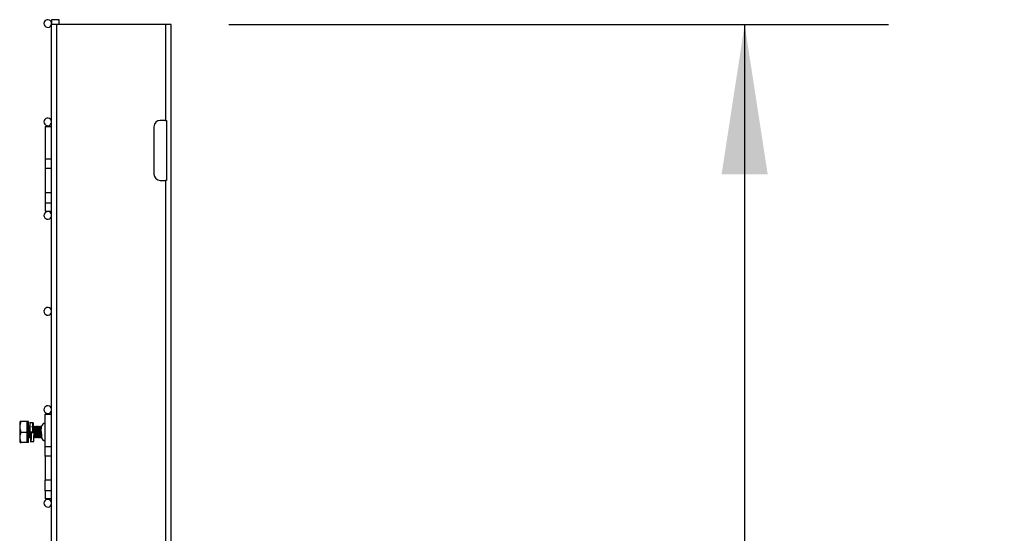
# Model space of a CAD drawing. Header units: inches. Extents: x 0.2 to 10.8, y 0.2 to 8.2.
# Tile 42 of 55: x 6.606 to 7.46, y 5.539 to 5.986. Entities that reach past the tile are written whole.
import ezdxf

# ---------------------------------------------------------------- set-up
doc = ezdxf.new("R2010")
doc.units = ezdxf.units.IN
doc.header["$MEASUREMENT"] = 0
doc.layers.add('DIMENSIONS', color=140, linetype='Continuous', lineweight=25)
doc.styles.add('SLDTEXTSTYLE0', font='TXT', dxfattribs={"width": 0.7})
doc.dimstyles.new('SLDDIMSTYLE0', dxfattribs={"dimtxt": 0.084961, "dimasz": 0.13, "dimexe": 0, "dimexo": 0.0625, "dimgap": 0.02124, "dimtad": 0, "dimtih": 1, "dimtoh": 1, "dimlfac": 24, "dimrnd": 1e-09, "dimzin": 12, "dimdsep": 46, "dimtxsty": 'SLDTEXTSTYLE0', "dimsah": 1, "dimcen": 0.09, "dimadec": 0, "dimazin": 3, "dimtfac": 1, "dimtofl": 0, "dimtmove": 0, "dimatfit": 3, "dimfxl": 0, "dimfrac": 2, "dimtolj": 1, "dimtzin": 12, "dimarcsym": 0})

# ---------------------------------------------------------------- blocks, each defined once
blk = doc.blocks.new('_D_5')
at = {"layer": 'DIMENSIONS'}
for p, q in [((6.78712, 5.98127), (7.35999, 5.98127)), ((7.23499, 5.98127), (7.23499, 4.37565)), ((7.03807, 4.2216), (7.00954, 4.2216)), ((7.00954, 4.2216), (7.00954, 4.08656)), ((7.4319, 4.2216), (7.46043, 4.2216)), ((7.46043, 4.2216), (7.46043, 4.08656)), ((7.00954, 4.08656), (7.03807, 4.08656)), ((7.46043, 4.08656), (7.4319, 4.08656)), ((7.23499, 2.01773), (7.23499, 4.06754)), ((6.89129, 2.01773), (7.35999, 2.01773))]:
    blk.add_line(p, q, dxfattribs=at)
for points in [[(7.23499, 5.98127), (7.21499, 5.85127), (7.25499, 5.85127)], [(7.23499, 2.01773), (7.25499, 2.14773), (7.21499, 2.14773)]]:
    blk.add_solid(points, dxfattribs=at)
at = {"layer": 'DIMENSIONS', "char_height": 0.083333, "attachment_point": 1, "style": 'SLDTEXTSTYLE0'}
for s, insert in [('95.13', (7.07341, 4.34804)), ('2416.2', (7.03807, 4.19399))]:
    blk.add_mtext(s, dxfattribs=dict(at, insert=insert))

msp = doc.modelspace()

# ---------------------------------------------------------------- linework, layer by layer
for p, q in [((6.63333, 5.9855), (6.63333, 5.98127)), ((6.64, 5.9855), (6.63333, 5.9855)), ((6.64, 5.98127), (6.64, 5.9855)), ((6.63295, 5.98127), (6.63295, 5.88752)), ((6.63795, 5.98127), (6.63295, 5.98127)), ((6.63795, 2.01773), (6.63795, 5.98127)), ((6.73212, 5.98127), (6.63795, 5.98127)), ((6.73212, 5.98127), (6.73212, 5.89794)), ((6.73712, 5.98127), (6.73212, 5.98127)), ((6.73712, 2.01773), (6.73712, 5.98127)), ((6.62775, 5.89273), (6.62775, 5.8646)), ((6.62775, 5.89273), (6.63295, 5.89273)), ((6.72212, 5.89252), (6.72212, 5.85127)), ((6.73212, 5.89794), (6.72754, 5.89794)), ((6.73212, 5.89794), (6.73295, 5.89794)), ((6.73295, 5.89794), (6.73295, 5.84585)), ((6.63295, 5.88752), (6.63302, 5.88752)), ((6.63295, 5.88752), (6.63295, 5.8821)), ((6.63295, 5.8821), (6.63295, 5.84085)), ((6.63302, 5.8821), (6.63295, 5.8821)), ((6.63302, 5.88752), (6.63302, 5.83544)), ((6.62775, 5.8646), (6.63295, 5.8646)), ((6.62775, 5.8646), (6.62775, 5.85627)), ((6.63295, 5.85627), (6.62775, 5.85627)), ((6.62775, 5.85627), (6.62775, 5.83544)), ((6.63295, 5.84085), (6.63295, 5.83544)), ((6.63295, 5.84085), (6.63302, 5.84085)), ((6.72754, 5.84585), (6.73212, 5.84585)), ((6.73212, 5.84585), (6.73212, 5.14794)), ((6.73295, 5.84585), (6.73212, 5.84585)), ((6.62775, 5.83544), (6.63302, 5.83544)), ((6.62775, 5.83544), (6.62775, 5.82635)), ((6.63295, 5.83544), (6.63295, 5.63752)), ((6.63302, 5.83544), (6.63295, 5.83544)), ((6.62775, 5.82635), (6.62775, 5.81919)), ((6.62775, 5.82635), (6.63295, 5.82635)), ((6.62775, 5.81919), (6.63295, 5.81919)), ((6.62775, 5.6146), (6.62775, 5.64273)), ((6.62775, 5.64273), (6.63295, 5.64273)), ((6.60599, 5.63643), (6.60561, 5.63577)), ((6.60561, 5.63577), (6.60561, 5.61885)), ((6.6068, 5.63643), (6.60604, 5.63643)), ((6.61212, 5.63643), (6.6068, 5.63643)), ((6.61212, 5.62731), (6.61212, 5.63643)), ((6.61316, 5.63643), (6.61212, 5.63643)), ((6.61316, 5.63122), (6.61316, 5.63643)), ((6.61467, 5.63544), (6.61422, 5.63544)), ((6.61717, 5.63544), (6.61467, 5.63544)), ((6.63295, 5.63752), (6.63302, 5.63752)), ((6.63295, 5.63752), (6.63295, 5.6321)), ((6.63302, 5.63752), (6.63302, 5.58544)), ((6.6068, 5.62731), (6.61212, 5.62731)), ((6.61212, 5.6182), (6.61212, 5.62731)), ((6.61322, 5.63122), (6.61266, 5.63122)), ((6.61321, 5.63136), (6.61316, 5.63183)), ((6.61686, 5.62731), (6.61436, 5.62731)), ((6.61436, 5.62731), (6.61436, 5.62731)), ((6.61436, 5.62731), (6.61686, 5.62731)), ((6.61559, 5.62699), (6.61559, 5.6268)), ((6.61559, 5.62699), (6.61809, 5.62699)), ((6.61809, 5.6268), (6.61559, 5.6268)), ((6.61739, 5.63122), (6.61683, 5.63122)), ((6.61686, 5.62731), (6.61686, 5.62731)), ((6.61809, 5.62699), (6.61809, 5.6268)), ((6.61947, 5.63122), (6.61891, 5.63122)), ((6.62155, 5.63122), (6.621, 5.63122)), ((6.62364, 5.63122), (6.62308, 5.63122)), ((6.62444, 5.62587), (6.62444, 5.62312)), ((6.62459, 5.63221), (6.6245, 5.63237)), ((6.62775, 5.63215), (6.62762, 5.63236)), ((6.63295, 5.6321), (6.63295, 5.59085)), ((6.63302, 5.6321), (6.63295, 5.6321)), ((6.60561, 5.61885), (6.60599, 5.6182)), ((6.61212, 5.6182), (6.6068, 5.6182)), ((6.61212, 5.62341), (6.61216, 5.62341)), ((6.61316, 5.6182), (6.61212, 5.6182)), ((6.61316, 5.6182), (6.61316, 5.62247)), ((6.61368, 5.62341), (6.61424, 5.62341)), ((6.61484, 5.61919), (6.61529, 5.61919)), ((6.61512, 5.62226), (6.61517, 5.62234)), ((6.61529, 5.61919), (6.61779, 5.61919)), ((6.61769, 5.62285), (6.61803, 5.62226)), ((6.61785, 5.62341), (6.61841, 5.62341)), ((6.61803, 5.62226), (6.61798, 5.62254)), ((6.61993, 5.62341), (6.62049, 5.62341)), ((6.62202, 5.62341), (6.62257, 5.62341)), ((6.6241, 5.62341), (6.62444, 5.62341)), ((6.6245, 5.62226), (6.62463, 5.62249)), ((6.62761, 5.62238), (6.62759, 5.62232)), ((6.62761, 5.62224), (6.62775, 5.62248)), ((6.63295, 5.6146), (6.62775, 5.6146)), ((6.62775, 5.60627), (6.62775, 5.6146)), ((6.63295, 5.60627), (6.62775, 5.60627)), ((6.62775, 5.60627), (6.62775, 5.58544)), ((6.63295, 5.59085), (6.63295, 5.58544)), ((6.63295, 5.59085), (6.63302, 5.59085)), ((6.63302, 5.58544), (6.62775, 5.58544)), ((6.62775, 5.57635), (6.62775, 5.58544)), ((6.63295, 5.58544), (6.63295, 5.13752)), ((6.63302, 5.58544), (6.63295, 5.58544)), ((6.63295, 5.57635), (6.62775, 5.57635)), ((6.62775, 5.57635), (6.62775, 5.56919)), ((6.63295, 5.56919), (6.62775, 5.56919))]:
    msp.add_line(p, q)
for centre, radius, start, end in [((6.63, 5.98217), 0.00333, 344.36362, 180), ((6.63, 5.98217), 0.00333, 180, 332.56076), ((6.63, 5.89675), 0.00333, 27.43924, 180), ((6.63, 5.89675), 0.00333, 180, 332.56076), ((6.72754, 5.89252), 0.00542, 90, 180), ((6.72754, 5.85127), 0.00542, 180, 270), ((6.63, 5.8155), 0.00333, 27.43924, 180), ((6.63, 5.8155), 0.00333, 180, 332.56076), ((6.63, 5.73217), 0.00333, 27.43924, 180), ((6.63, 5.73217), 0.00333, 180, 332.56076), ((6.63, 5.64675), 0.00333, 27.43924, 180), ((6.63, 5.64675), 0.00333, 180, 332.56076), ((6.62858, 5.63104), 0.00417, 101.53696, 164.07272), ((6.62858, 5.62358), 0.00417, 186.30355, 258.46304), ((6.63, 5.5655), 0.00333, 27.43924, 180), ((6.63, 5.5655), 0.00333, 180, 332.56076)]:
    msp.add_arc(centre, radius, start, end)
for points, knots in [([(6.6068, 5.62731), (6.6063, 5.6288), (6.60599, 5.63031), (6.60599, 5.63225), (6.60601, 5.63264), (6.60608, 5.63341), (6.60613, 5.63379), (6.60635, 5.63493), (6.60655, 5.63568), (6.6068, 5.63643)], [0, 0, 0, 0, 0.5, 0.5, 0.625, 0.625, 0.75, 0.75, 1, 1, 1, 1]), ([(6.61467, 5.63544), (6.61466, 5.63544), (6.61464, 5.63539), (6.61462, 5.63518), (6.6146, 5.63503), (6.61456, 5.63441), (6.61454, 5.63379), (6.6145, 5.63269), (6.61449, 5.63228), (6.61446, 5.6314), (6.61445, 5.63092), (6.61441, 5.62943), (6.61438, 5.62835), (6.61436, 5.62731)], [0, 0, 0, 0, 0.125, 0.125, 0.25, 0.25, 0.5, 0.5, 0.625, 0.625, 0.75, 0.75, 1, 1, 1, 1]), ([(6.61686, 5.62731), (6.61688, 5.62823), (6.61692, 5.63005), (6.61699, 5.63249), (6.61706, 5.63434), (6.61712, 5.63527), (6.61718, 5.63554), (6.61724, 5.63513), (6.61731, 5.63375), (6.61735, 5.63234), (6.61738, 5.63135), (6.61738, 5.63122)], [0, 0, 0, 0, 0.127965, 0.255933, 0.383906, 0.511874, 0.595884, 0.72385, 0.851819, 0.979791, 1, 1, 1, 1]), ([(6.6068, 5.6182), (6.6063, 5.61969), (6.60599, 5.6212), (6.60599, 5.62313), (6.60601, 5.62352), (6.60608, 5.62429), (6.60613, 5.62468), (6.60635, 5.62582), (6.60655, 5.62657), (6.6068, 5.62731)], [0, 0, 0, 0, 0.5, 0.5, 0.625, 0.625, 0.75, 0.75, 1, 1, 1, 1]), ([(6.613, 5.62237), (6.61297, 5.62236), (6.61289, 5.62232), (6.61274, 5.6236), (6.61258, 5.62577), (6.61242, 5.62827), (6.61227, 5.63052), (6.61217, 5.63139), (6.61212, 5.63183)], [0, 0, 0, 0, 0.1098, 0.294388, 0.478975, 0.661964, 0.832243, 1, 1, 1, 1]), ([(6.61286, 5.62237), (6.61283, 5.62236), (6.61274, 5.62232), (6.6126, 5.62361), (6.61243, 5.62576), (6.61228, 5.62832), (6.61217, 5.62972), (6.61212, 5.6304)], [0, 0, 0, 0, 0.132353, 0.35345, 0.574547, 0.793729, 1, 1, 1, 1]), ([(6.61269, 5.63118), (6.61257, 5.63137), (6.61239, 5.63169), (6.61221, 5.632), (6.61214, 5.63212)], [0, 0, 0, 0, 0.626685, 1, 1, 1, 1]), ([(6.61269, 5.63117), (6.61272, 5.63108), (6.6128, 5.63089), (6.61291, 5.63008), (6.61302, 5.62899), (6.61311, 5.628), (6.61319, 5.627), (6.61327, 5.62599), (6.61339, 5.62482), (6.6135, 5.62394), (6.6136, 5.62345), (6.61366, 5.62345), (6.61368, 5.62346)], [0, 0, 0, 0, 0.10651, 0.21933, 0.332104, 0.444879, 0.476607, 0.589337, 0.702105, 0.814922, 0.927693, 1, 1, 1, 1]), ([(6.61387, 5.63237), (6.61375, 5.63217), (6.61352, 5.63177), (6.61329, 5.63138), (6.61318, 5.63118)], [0, 0, 0, 0, 0.5004388, 1, 1, 1, 1]), ([(6.61345, 5.63165), (6.61343, 5.63169), (6.61334, 5.63185), (6.61325, 5.632), (6.61318, 5.63212)], [0, 0, 0, 0, 0.243973, 1, 1, 1, 1]), ([(6.61322, 5.63117), (6.61323, 5.63118), (6.61328, 5.63123), (6.61338, 5.63086), (6.61349, 5.63009), (6.6136, 5.62898), (6.61369, 5.628), (6.61377, 5.627), (6.61385, 5.62599), (6.61397, 5.62481), (6.61407, 5.62395), (6.61416, 5.6235), (6.61421, 5.62348), (6.61422, 5.62348)], [0, 0, 0, 0, 0.040493, 0.15317, 0.265895, 0.378574, 0.491255, 0.522956, 0.635591, 0.748264, 0.860987, 0.973663, 1, 1, 1, 1]), ([(6.61437, 5.62803), (6.61432, 5.62877), (6.61422, 5.63033), (6.61407, 5.63191), (6.61394, 5.6326), (6.61388, 5.63231), (6.61386, 5.63226)], [0, 0, 0, 0, 0.290727, 0.608322, 0.928691, 1, 1, 1, 1]), ([(6.61441, 5.62953), (6.6144, 5.62974), (6.61433, 5.63073), (6.61421, 5.63201), (6.6141, 5.63227), (6.61404, 5.6324)], [0, 0, 0, 0, 0.1168366, 0.5564978, 1, 1, 1, 1]), ([(6.61447, 5.63169), (6.61446, 5.63172), (6.61433, 5.63194), (6.6142, 5.63216), (6.61408, 5.63236)], [0, 0, 0, 0, 0.110266, 1, 1, 1, 1]), ([(6.61494, 5.62237), (6.61492, 5.62234), (6.61485, 5.62221), (6.61471, 5.62327), (6.61456, 5.62514), (6.61447, 5.62664), (6.61442, 5.62731)], [0, 0, 0, 0, 0.123801, 0.438976, 0.750855, 1, 1, 1, 1]), ([(6.61509, 5.62237), (6.61507, 5.62234), (6.61499, 5.62221), (6.61486, 5.62327), (6.61471, 5.62514), (6.61461, 5.62664), (6.61457, 5.62731)], [0, 0, 0, 0, 0.122762, 0.438311, 0.75056, 1, 1, 1, 1]), ([(6.61559, 5.6268), (6.61557, 5.6259), (6.61553, 5.62408), (6.61546, 5.62174), (6.61539, 5.62003), (6.61534, 5.61929), (6.61528, 5.61911), (6.61523, 5.61951), (6.61517, 5.62067), (6.61513, 5.62189), (6.61511, 5.62239)], [0, 0, 0, 0, 0.139484, 0.278972, 0.418464, 0.557952, 0.623552, 0.763037, 0.902525, 1, 1, 1, 1]), ([(6.61523, 5.62241), (6.61525, 5.62231), (6.61527, 5.62212), (6.6153, 5.62208), (6.61536, 5.62227), (6.61542, 5.62307), (6.61549, 5.62437), (6.61555, 5.62576), (6.61558, 5.62666), (6.61559, 5.62699)], [0, 0, 0, 0, 0.093171, 0.167183, 0.336861, 0.523206, 0.709559, 0.895899, 1, 1, 1, 1]), ([(6.61525, 5.62731), (6.61525, 5.62731), (6.61526, 5.62715), (6.61527, 5.62699), (6.61529, 5.62682)], [0, 0, 0, 0, 0.000047, 1, 1, 1, 1]), ([(6.61582, 5.62731), (6.61582, 5.62731), (6.61583, 5.6272), (6.61584, 5.62709), (6.61585, 5.62699)], [0, 0, 0, 0, 0.0000702, 1, 1, 1, 1]), ([(6.61685, 5.63118), (6.61674, 5.63137), (6.61651, 5.63177), (6.61628, 5.63216), (6.61617, 5.63236)], [0, 0, 0, 0, 0.4996955, 1, 1, 1, 1]), ([(6.61652, 5.62702), (6.61652, 5.62712), (6.61651, 5.62722), (6.6165, 5.62731), (6.6165, 5.62731)], [0, 0, 0, 0, 0.99992, 1, 1, 1, 1]), ([(6.61667, 5.62702), (6.61666, 5.62712), (6.61666, 5.62722), (6.61665, 5.62731), (6.61665, 5.62731)], [0, 0, 0, 0, 0.999919, 1, 1, 1, 1]), ([(6.61686, 5.62731), (6.61688, 5.62785), (6.61692, 5.62896), (6.61699, 5.6305), (6.61705, 5.63173), (6.61712, 5.63239), (6.61717, 5.63259), (6.61723, 5.63233), (6.61728, 5.63183), (6.61731, 5.63131), (6.61731, 5.63122)], [0, 0, 0, 0, 0.134554, 0.282317, 0.430097, 0.577863, 0.687878, 0.822432, 0.970198, 1, 1, 1, 1]), ([(6.61699, 5.63058), (6.61702, 5.63042), (6.61708, 5.63001), (6.61718, 5.62898), (6.61727, 5.628), (6.61733, 5.62732), (6.61735, 5.62709), (6.61736, 5.62699)], [0, 0, 0, 0, 0.218138, 0.526755, 0.835376, 0.922201, 1, 1, 1, 1]), ([(6.61803, 5.63237), (6.61792, 5.63217), (6.61769, 5.63178), (6.61746, 5.63138), (6.61734, 5.63118)], [0, 0, 0, 0, 0.500394, 1, 1, 1, 1]), ([(6.61739, 5.63117), (6.6174, 5.63118), (6.61745, 5.63123), (6.61754, 5.63086), (6.61765, 5.63009), (6.61776, 5.62898), (6.61785, 5.628), (6.61791, 5.62729), (6.61793, 5.62703), (6.61794, 5.62689)], [0, 0, 0, 0, 0.072326, 0.27358, 0.47492, 0.676179, 0.877441, 0.934063, 1, 1, 1, 1]), ([(6.61779, 5.61919), (6.61782, 5.61919), (6.61784, 5.61938), (6.61788, 5.61995), (6.6179, 5.62019), (6.61792, 5.62074), (6.61793, 5.62105), (6.61797, 5.62207), (6.61799, 5.62292), (6.61805, 5.62479), (6.61807, 5.62581), (6.61809, 5.6268)], [0, 0, 0, 0, 0.25, 0.25, 0.375, 0.375, 0.5, 0.5, 0.75, 0.75, 1, 1, 1, 1]), ([(6.61806, 5.62557), (6.61809, 5.62532), (6.61815, 5.62468), (6.61824, 5.62396), (6.61833, 5.62349), (6.61838, 5.62348), (6.61839, 5.62348)], [0, 0, 0, 0, 0.213543, 0.563907, 0.914127, 1, 1, 1, 1]), ([(6.61911, 5.62223), (6.61905, 5.62235), (6.61894, 5.62259), (6.61879, 5.62439), (6.61862, 5.62679), (6.61846, 5.62935), (6.6183, 5.63136), (6.61816, 5.63241), (6.61809, 5.63229), (6.61807, 5.63225)], [0, 0, 0, 0, 0.156768, 0.312178, 0.469693, 0.62556, 0.781428, 0.938942, 1, 1, 1, 1]), ([(6.61929, 5.62236), (6.61928, 5.62231), (6.61921, 5.62203), (6.61909, 5.62271), (6.61893, 5.62436), (6.61876, 5.62679), (6.6186, 5.62935), (6.61844, 5.63136), (6.61831, 5.63241), (6.61823, 5.63229), (6.61821, 5.63225)], [0, 0, 0, 0, 0.032995, 0.184501, 0.334694, 0.486922, 0.637557, 0.788193, 0.94042, 1, 1, 1, 1]), ([(6.61894, 5.63118), (6.61882, 5.63138), (6.61859, 5.63177), (6.61836, 5.63217), (6.61825, 5.63237)], [0, 0, 0, 0, 0.499667, 1, 1, 1, 1]), ([(6.61908, 5.63237), (6.61896, 5.63217), (6.61882, 5.63193), (6.61868, 5.63169), (6.61866, 5.63165)], [0, 0, 0, 0, 0.830545, 1, 1, 1, 1]), ([(6.61893, 5.63118), (6.61897, 5.63109), (6.61905, 5.63089), (6.61916, 5.63008), (6.61927, 5.62899), (6.61936, 5.628), (6.61944, 5.627), (6.61952, 5.62599), (6.61964, 5.62482), (6.61975, 5.62394), (6.61985, 5.62345), (6.61991, 5.62345), (6.61993, 5.62346)], [0, 0, 0, 0, 0.109761, 0.22217, 0.334534, 0.446899, 0.478512, 0.590831, 0.703189, 0.815596, 0.927957, 1, 1, 1, 1]), ([(6.61934, 5.63122), (6.61934, 5.63122), (6.61928, 5.6319), (6.6192, 5.6324), (6.61913, 5.63228), (6.61911, 5.63225)], [0, 0, 0, 0, 0.006396, 0.722439, 1, 1, 1, 1]), ([(6.61948, 5.63123), (6.61948, 5.63123), (6.61943, 5.6319), (6.61935, 5.6324), (6.61927, 5.63228), (6.61925, 5.63225)], [0, 0, 0, 0, 0.000789, 0.718929, 1, 1, 1, 1]), ([(6.6197, 5.63165), (6.61968, 5.63169), (6.61954, 5.63193), (6.6194, 5.63217), (6.61929, 5.63237)], [0, 0, 0, 0, 0.167823, 1, 1, 1, 1]), ([(6.62012, 5.63237), (6.62, 5.63217), (6.61977, 5.63177), (6.61954, 5.63138), (6.61943, 5.63118)], [0, 0, 0, 0, 0.500357, 1, 1, 1, 1]), ([(6.61947, 5.63117), (6.61948, 5.63118), (6.61953, 5.63123), (6.61963, 5.63086), (6.61974, 5.63009), (6.61985, 5.62898), (6.61994, 5.628), (6.62002, 5.627), (6.6201, 5.62599), (6.62022, 5.62481), (6.62032, 5.62395), (6.62041, 5.62349), (6.62046, 5.62348), (6.62047, 5.62348)], [0, 0, 0, 0, 0.040462, 0.15305, 0.265686, 0.378277, 0.490869, 0.522545, 0.635091, 0.747675, 0.860309, 0.972897, 1, 1, 1, 1]), ([(6.62119, 5.62232), (6.62115, 5.62236), (6.62105, 5.62245), (6.6209, 5.62398), (6.62073, 5.62627), (6.62058, 5.62886), (6.62041, 5.63102), (6.62027, 5.6323), (6.62018, 5.63227), (6.62015, 5.63225)], [0, 0, 0, 0, 0.125481, 0.281162, 0.438489, 0.593714, 0.750295, 0.906875, 1, 1, 1, 1]), ([(6.62134, 5.62232), (6.62129, 5.62236), (6.6212, 5.62245), (6.62105, 5.62398), (6.62088, 5.62627), (6.62072, 5.62886), (6.62056, 5.63102), (6.62041, 5.6323), (6.62033, 5.63227), (6.62029, 5.63225)], [0, 0, 0, 0, 0.124887, 0.280569, 0.437896, 0.593121, 0.749703, 0.906284, 1, 1, 1, 1]), ([(6.62102, 5.63118), (6.6209, 5.63138), (6.62067, 5.63178), (6.62044, 5.63217), (6.62033, 5.63237)], [0, 0, 0, 0, 0.499608, 1, 1, 1, 1]), ([(6.62116, 5.63237), (6.62104, 5.63217), (6.62091, 5.63193), (6.62077, 5.63169), (6.62074, 5.63165)], [0, 0, 0, 0, 0.830903, 1, 1, 1, 1]), ([(6.62102, 5.63118), (6.62105, 5.63109), (6.62113, 5.63089), (6.62124, 5.63008), (6.62135, 5.62899), (6.62144, 5.628), (6.62152, 5.627), (6.62161, 5.62599), (6.62172, 5.62482), (6.62183, 5.62394), (6.62193, 5.62345), (6.62199, 5.62345), (6.62202, 5.62346)], [0, 0, 0, 0, 0.10996, 0.222344, 0.334683, 0.447023, 0.478628, 0.590922, 0.703255, 0.815637, 0.927973, 1, 1, 1, 1]), ([(6.62141, 5.63122), (6.62137, 5.63162), (6.6213, 5.63234), (6.62122, 5.63228), (6.62119, 5.63225)], [0, 0, 0, 0, 0.559314, 1, 1, 1, 1]), ([(6.62154, 5.63136), (6.6215, 5.6317), (6.62143, 5.63235), (6.62137, 5.63228), (6.62134, 5.63225)], [0, 0, 0, 0, 0.517095, 1, 1, 1, 1]), ([(6.62178, 5.63165), (6.62176, 5.63169), (6.62162, 5.63193), (6.62148, 5.63217), (6.62137, 5.63237)], [0, 0, 0, 0, 0.169331, 1, 1, 1, 1]), ([(6.6222, 5.63237), (6.62208, 5.63217), (6.62185, 5.63177), (6.62162, 5.63138), (6.62151, 5.63118)], [0, 0, 0, 0, 0.500317, 1, 1, 1, 1]), ([(6.62155, 5.63117), (6.62157, 5.63118), (6.62162, 5.63123), (6.62171, 5.63086), (6.62182, 5.63009), (6.62193, 5.62898), (6.62202, 5.628), (6.6221, 5.627), (6.62219, 5.62599), (6.6223, 5.62481), (6.62241, 5.62395), (6.6225, 5.6235), (6.62254, 5.62349), (6.62255, 5.62348)], [0, 0, 0, 0, 0.040524, 0.153285, 0.266095, 0.378859, 0.491625, 0.52335, 0.636069, 0.748828, 0.861635, 0.974396, 1, 1, 1, 1]), ([(6.62324, 5.6224), (6.62322, 5.6224), (6.62314, 5.62239), (6.62301, 5.62362), (6.62285, 5.62576), (6.62269, 5.62836), (6.62252, 5.63065), (6.62237, 5.63218), (6.62228, 5.63226), (6.62223, 5.6323)], [0, 0, 0, 0, 0.0591346, 0.221718, 0.3843014, 0.5454767, 0.7088345, 0.8704838, 1, 1, 1, 1]), ([(6.62342, 5.62237), (6.62339, 5.62236), (6.6233, 5.62232), (6.62316, 5.6236), (6.62299, 5.62577), (6.62284, 5.62835), (6.62267, 5.63065), (6.62252, 5.63218), (6.62242, 5.63226), (6.62238, 5.6323)], [0, 0, 0, 0, 0.092802, 0.249465, 0.406127, 0.561433, 0.718842, 0.874605, 1, 1, 1, 1]), ([(6.6231, 5.63118), (6.62299, 5.63138), (6.62276, 5.63177), (6.62253, 5.63217), (6.62241, 5.63237)], [0, 0, 0, 0, 0.4995678, 1, 1, 1, 1]), ([(6.62324, 5.63237), (6.62313, 5.63217), (6.62299, 5.63193), (6.62285, 5.63169), (6.62283, 5.63165)], [0, 0, 0, 0, 0.833206, 1, 1, 1, 1]), ([(6.6231, 5.63118), (6.62314, 5.63108), (6.62321, 5.63089), (6.62332, 5.63008), (6.62343, 5.62899), (6.62352, 5.628), (6.6236, 5.627), (6.62369, 5.62599), (6.62381, 5.62482), (6.62391, 5.62394), (6.62402, 5.62345), (6.62408, 5.62345), (6.6241, 5.62346)], [0, 0, 0, 0, 0.1092174, 0.2216952, 0.3341278, 0.4465616, 0.4781931, 0.590581, 0.7030073, 0.815483, 0.9279126, 1, 1, 1, 1]), ([(6.62349, 5.63122), (6.62346, 5.63152), (6.62339, 5.63228), (6.62332, 5.63229), (6.62328, 5.6323)], [0, 0, 0, 0, 0.402321, 1, 1, 1, 1]), ([(6.62364, 5.63122), (6.62361, 5.63152), (6.62354, 5.63228), (6.62346, 5.63229), (6.62342, 5.6323)], [0, 0, 0, 0, 0.401177, 1, 1, 1, 1]), ([(6.62387, 5.63165), (6.62385, 5.63169), (6.62371, 5.63193), (6.62357, 5.63217), (6.62345, 5.63237)], [0, 0, 0, 0, 0.167365, 1, 1, 1, 1]), ([(6.62428, 5.63236), (6.62417, 5.63216), (6.62394, 5.63177), (6.62371, 5.63137), (6.62359, 5.63118)], [0, 0, 0, 0, 0.500297, 1, 1, 1, 1]), ([(6.62364, 5.63117), (6.62365, 5.63118), (6.6237, 5.63123), (6.62379, 5.63086), (6.6239, 5.63009), (6.62401, 5.62898), (6.6241, 5.628), (6.62418, 5.627), (6.62427, 5.62599), (6.62439, 5.62481), (6.62449, 5.62395), (6.62458, 5.6235), (6.62462, 5.62349), (6.62463, 5.62348)], [0, 0, 0, 0, 0.040614, 0.153625, 0.266685, 0.379699, 0.492714, 0.524509, 0.637478, 0.750486, 0.863544, 0.976555, 1, 1, 1, 1]), ([(6.62464, 5.63017), (6.62459, 5.63076), (6.62448, 5.63196), (6.62436, 5.6326), (6.62429, 5.63231), (6.62428, 5.63225)], [0, 0, 0, 0, 0.439432, 0.890815, 1, 1, 1, 1]), ([(6.62466, 5.63145), (6.62465, 5.63157), (6.62458, 5.63228), (6.62452, 5.63234), (6.62446, 5.63239)], [0, 0, 0, 0, 0.169067, 1, 1, 1, 1]), ([(6.62773, 5.63178), (6.6277, 5.63209), (6.62764, 5.63248), (6.6276, 5.63233), (6.62759, 5.6323)], [0, 0, 0, 0, 0.784847, 1, 1, 1, 1]), ([(6.62767, 5.63122), (6.62766, 5.63133), (6.62763, 5.63164), (6.62761, 5.63172), (6.62759, 5.63177)], [0, 0, 0, 0, 0.37806, 1, 1, 1, 1]), ([(6.60604, 5.6182), (6.60602, 5.6182), (6.60575, 5.6182), (6.6063, 5.6182), (6.6068, 5.6182)], [0, 0, 0, 0, 0.067898, 1, 1, 1, 1]), ([(6.61213, 5.62345), (6.61225, 5.62325), (6.61248, 5.62285), (6.61271, 5.62246), (6.61282, 5.62226)], [0, 0, 0, 0, 0.499559, 1, 1, 1, 1]), ([(6.61304, 5.62226), (6.61316, 5.62246), (6.61338, 5.62284), (6.6136, 5.62322), (6.61371, 5.62341)], [0, 0, 0, 0, 0.5198638, 1, 1, 1, 1]), ([(6.61345, 5.62297), (6.61347, 5.62293), (6.61361, 5.62269), (6.61375, 5.62246), (6.61387, 5.62226)], [0, 0, 0, 0, 0.165352, 1, 1, 1, 1]), ([(6.6139, 5.62237), (6.61387, 5.62234), (6.6138, 5.62228), (6.61373, 5.62293), (6.6137, 5.62326)], [0, 0, 0, 0, 0.4828639, 1, 1, 1, 1]), ([(6.61404, 5.62237), (6.61401, 5.62235), (6.61394, 5.62229), (6.61387, 5.62301), (6.61382, 5.62341)], [0, 0, 0, 0, 0.44073, 1, 1, 1, 1]), ([(6.61408, 5.62226), (6.6142, 5.62246), (6.61433, 5.6227), (6.61447, 5.62293), (6.61449, 5.62297)], [0, 0, 0, 0, 0.840763, 1, 1, 1, 1]), ([(6.61422, 5.62344), (6.61433, 5.62325), (6.61456, 5.62285), (6.61479, 5.62245), (6.61491, 5.62226)], [0, 0, 0, 0, 0.499567, 1, 1, 1, 1]), ([(6.61478, 5.62241), (6.61479, 5.62231), (6.61482, 5.62212), (6.61485, 5.62207), (6.61487, 5.6222), (6.61489, 5.62229)], [0, 0, 0, 0, 0.314439, 0.56422, 1, 1, 1, 1]), ([(6.61503, 5.62243), (6.61502, 5.62223), (6.61499, 5.62125), (6.61494, 5.62006), (6.61489, 5.61927), (6.61485, 5.61921), (6.61484, 5.61919)], [0, 0, 0, 0, 0.092995, 0.460167, 0.827328, 1, 1, 1, 1]), ([(6.61767, 5.62316), (6.61768, 5.62298), (6.6177, 5.6226), (6.61772, 5.62248), (6.61773, 5.62241)], [0, 0, 0, 0, 0.485643, 1, 1, 1, 1]), ([(6.61825, 5.62241), (6.61823, 5.62234), (6.61815, 5.6221), (6.61806, 5.62256), (6.618, 5.6233), (6.61799, 5.62341)], [0, 0, 0, 0, 0.267719, 0.893176, 1, 1, 1, 1]), ([(6.61825, 5.62226), (6.61836, 5.62246), (6.6185, 5.62269), (6.61864, 5.62293), (6.61866, 5.62297)], [0, 0, 0, 0, 0.834754, 1, 1, 1, 1]), ([(6.61839, 5.62344), (6.6185, 5.62324), (6.61873, 5.62285), (6.61896, 5.62245), (6.61908, 5.62226)], [0, 0, 0, 0, 0.4996237, 1, 1, 1, 1]), ([(6.61929, 5.62226), (6.6194, 5.62245), (6.61962, 5.62284), (6.61985, 5.62322), (6.61996, 5.62341)], [0, 0, 0, 0, 0.516103, 1, 1, 1, 1]), ([(6.6197, 5.62297), (6.61973, 5.62293), (6.61986, 5.62269), (6.62, 5.62245), (6.62012, 5.62226)], [0, 0, 0, 0, 0.169496, 1, 1, 1, 1]), ([(6.62015, 5.62223), (6.6201, 5.62229), (6.62003, 5.62237), (6.61996, 5.62311), (6.61994, 5.62326)], [0, 0, 0, 0, 0.794624, 1, 1, 1, 1]), ([(6.62033, 5.62236), (6.62032, 5.62231), (6.62025, 5.62203), (6.62017, 5.62242), (6.62009, 5.6232), (6.62008, 5.62341)], [0, 0, 0, 0, 0.13933, 0.779106, 1, 1, 1, 1]), ([(6.62033, 5.62226), (6.62044, 5.62245), (6.62058, 5.62269), (6.62072, 5.62293), (6.62074, 5.62297)], [0, 0, 0, 0, 0.830876, 1, 1, 1, 1]), ([(6.62047, 5.62344), (6.62058, 5.62325), (6.62081, 5.62285), (6.62104, 5.62246), (6.62116, 5.62226)], [0, 0, 0, 0, 0.499663, 1, 1, 1, 1]), ([(6.62137, 5.62226), (6.62148, 5.62245), (6.62171, 5.62284), (6.62193, 5.62322), (6.62204, 5.62341)], [0, 0, 0, 0, 0.516513, 1, 1, 1, 1]), ([(6.62178, 5.62297), (6.62181, 5.62293), (6.62195, 5.62269), (6.62208, 5.62246), (6.6222, 5.62226)], [0, 0, 0, 0, 0.168207, 1, 1, 1, 1]), ([(6.62223, 5.62232), (6.62219, 5.62233), (6.62212, 5.62235), (6.62205, 5.6231), (6.62202, 5.62341)], [0, 0, 0, 0, 0.599113, 1, 1, 1, 1]), ([(6.62238, 5.62232), (6.62233, 5.62234), (6.62226, 5.62237), (6.62218, 5.62321), (6.62214, 5.62359)], [0, 0, 0, 0, 0.547614, 1, 1, 1, 1]), ([(6.62241, 5.62226), (6.62253, 5.62245), (6.62266, 5.62269), (6.6228, 5.62293), (6.62283, 5.62297)], [0, 0, 0, 0, 0.831341, 1, 1, 1, 1]), ([(6.62255, 5.62344), (6.62267, 5.62325), (6.6229, 5.62285), (6.62312, 5.62246), (6.62324, 5.62226)], [0, 0, 0, 0, 0.499704, 1, 1, 1, 1]), ([(6.62345, 5.62226), (6.62357, 5.62246), (6.62379, 5.62284), (6.62401, 5.62322), (6.62412, 5.62341)], [0, 0, 0, 0, 0.517751, 1, 1, 1, 1]), ([(6.62387, 5.62297), (6.62389, 5.62293), (6.62403, 5.6227), (6.62417, 5.62246), (6.62428, 5.62226)], [0, 0, 0, 0, 0.164833, 1, 1, 1, 1]), ([(6.62428, 5.6224), (6.62426, 5.62239), (6.62421, 5.62236), (6.62415, 5.62291), (6.62412, 5.62326)], [0, 0, 0, 0, 0.361973, 1, 1, 1, 1]), ([(6.62446, 5.62237), (6.62443, 5.62235), (6.62436, 5.62229), (6.62428, 5.623), (6.62424, 5.62341)], [0, 0, 0, 0, 0.439702, 1, 1, 1, 1])]:
    msp.add_open_spline(points, degree=3, knots=knots)

# ---------------------------------------------------------------- dimensions: what is measured, and where the dimension line sits
at = {"layer": 'DIMENSIONS'}
dim = msp.add_linear_dim(base=(7.234988, 2.017729), p1=(6.73712, 5.981271), p2=(6.841287, 2.017729), angle=90, dimstyle='SLDDIMSTYLE0', dxfattribs=at)
dim.commit()
dim.dimension.update_dxf_attribs({"geometry": '_D_5', "text_midpoint": (7.234988, 4.221596), "dimtype": 160})

doc.saveas('drawing.dxf')
